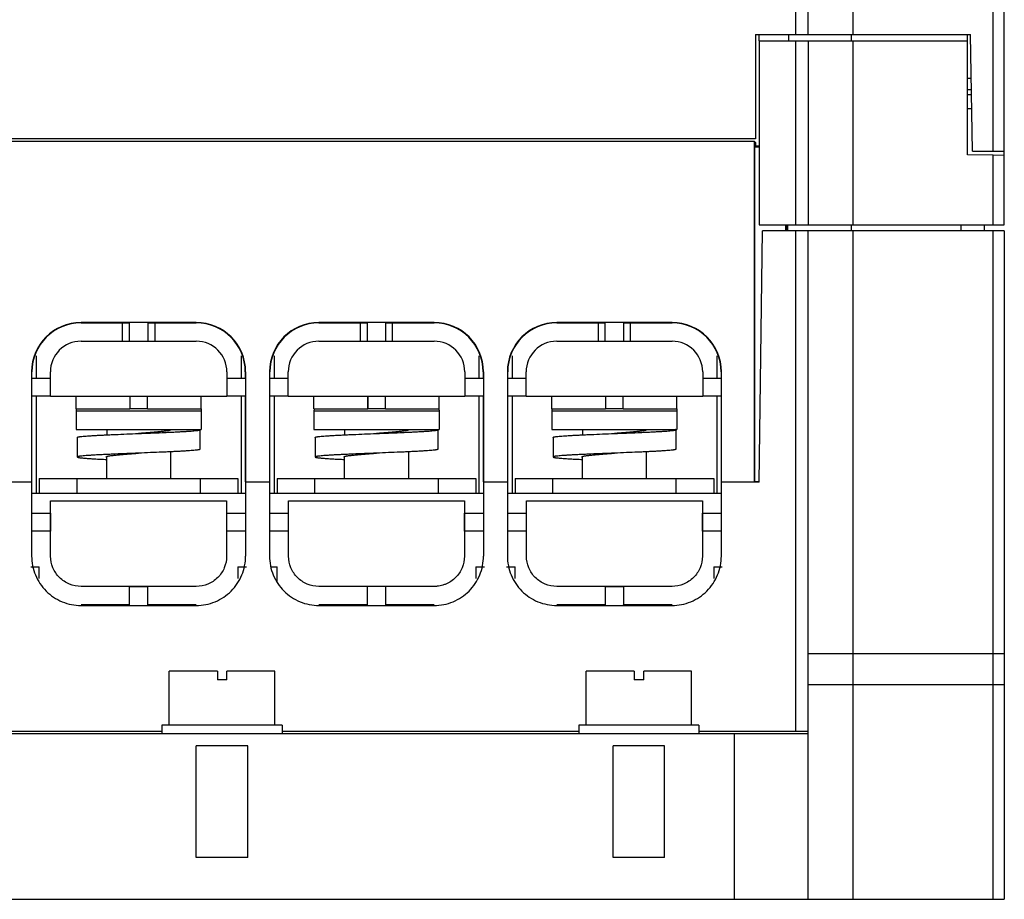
# Model space of a CAD drawing. Header units: millimetres. Extents: x 27 to 207, y 56 to 268.
# Tile 3 of 4: x 127 to 207, y 146 to 218. Entities that reach past the tile are written whole.
import ezdxf

# ---------------------------------------------------------------- set-up
doc = ezdxf.new("R2010")
doc.units = ezdxf.units.MM
doc.header["$LTSCALE"] = 20.999771
doc.layers.get('0').update_dxf_attribs({"linetype": 'CONTINUOUS'})

msp = doc.modelspace()

# ---------------------------------------------------------------- linework, layer by layer
at = {"color": 7}
for p, q in [((206.974, 201.443), (206.974, 241.943)), ((189.974, 216.943), (189.974, 228.403)), ((194.625, 228.334), (194.625, 216.943)), ((206.061, 207.443), (206.061, 228.515)), ((190.974, 216.943), (190.974, 227.42)), ((186.674, 216.943), (204.218, 216.943)), ((186.674, 216.943), (186.674, 208.443)), ((186.983, 216.443), (186.983, 216.943)), ((189.395, 216.443), (189.395, 216.943)), ((194.488, 216.943), (194.488, 216.443)), ((203.974, 207.13), (203.974, 216.943)), ((204.383, 207.443), (204.218, 216.943)), ((186.991, 216.443), (203.974, 216.443)), ((186.991, 216.443), (186.991, 201.443)), ((189.974, 201.443), (189.974, 216.443)), ((190.974, 216.443), (190.974, 201.443)), ((194.625, 216.443), (194.625, 201.443)), ((203.974, 213.385), (204.28, 213.385)), ((204.296, 212.439), (203.974, 212.439)), ((203.974, 212.058), (204.303, 212.058)), ((204.323, 210.895), (203.974, 210.895)), ((124.657, 208.243), (186.572, 208.243)), ((186.674, 208.443), (125.121, 208.443)), ((186.572, 208.243), (186.572, 180.443)), ((186.674, 208.141), (186.572, 208.243)), ((186.674, 208.141), (186.674, 207.843)), ((186.627, 207.796), (186.674, 207.843)), ((186.627, 207.796), (186.991, 207.796)), ((186.627, 180.498), (186.627, 207.796)), ((186.991, 207.843), (186.674, 207.843)), ((204.383, 207.443), (206.974, 207.443)), ((206.061, 207.106), (203.974, 207.13)), ((206.974, 207.09), (206.061, 207.106)), ((206.061, 201.443), (206.061, 207.106)), ((186.974, 180.443), (187.26, 200.943)), ((186.991, 201.443), (206.974, 201.443)), ((206.974, 200.943), (187.26, 200.943)), ((189.127, 201.443), (189.127, 200.943)), ((189.174, 201.443), (189.174, 200.943)), ((189.326, 200.943), (189.318, 201.443)), ((189.974, 160.143), (189.974, 200.943)), ((190.974, 146.443), (190.974, 200.943)), ((194.481, 201.442), (194.482, 200.943)), ((194.625, 200.943), (194.625, 146.443)), ((203.453, 200.943), (203.452, 201.443)), ((205.318, 201.443), (205.326, 200.943)), ((206.061, 146.443), (206.061, 200.943)), ((206.974, 200.943), (206.974, 146.443)), ((131.674, 193.469), (131.674, 193.443)), ((141.074, 193.469), (131.674, 193.469)), ((131.674, 193.443), (135.65, 193.443)), ((135.066, 191.943), (135.066, 193.443)), ((135.633, 191.934), (135.633, 193.46)), ((137.098, 193.443), (141.074, 193.443)), ((137.115, 193.46), (137.115, 191.934)), ((137.682, 193.443), (137.682, 191.943)), ((141.074, 193.443), (141.074, 193.469)), ((151.074, 193.469), (151.074, 193.443)), ((160.474, 193.469), (151.074, 193.469)), ((151.074, 193.443), (155.05, 193.443)), ((154.466, 191.943), (154.466, 193.443)), ((155.033, 191.934), (155.033, 193.46)), ((156.498, 193.443), (160.474, 193.443)), ((156.515, 193.46), (156.515, 191.934)), ((157.082, 191.943), (157.082, 193.443)), ((160.474, 193.443), (160.474, 193.469)), ((179.874, 193.469), (170.474, 193.469)), ((170.474, 193.469), (170.474, 193.443)), ((170.474, 193.443), (174.45, 193.443)), ((173.866, 191.943), (173.866, 193.443)), ((174.433, 191.934), (174.433, 193.46)), ((175.898, 193.443), (179.874, 193.443)), ((175.915, 193.46), (175.915, 191.934)), ((176.482, 191.943), (176.482, 193.443)), ((179.874, 193.443), (179.874, 193.469)), ((131.674, 191.943), (141.074, 191.943)), ((151.074, 191.943), (160.474, 191.943)), ((170.474, 191.943), (179.874, 191.943)), ((128.024, 190.749), (128.024, 188.934)), ((144.724, 190.749), (144.724, 188.934)), ((147.424, 190.749), (147.424, 188.934)), ((164.124, 190.749), (164.124, 188.934)), ((166.824, 190.749), (166.824, 188.934)), ((183.524, 190.749), (183.524, 188.934)), ((127.648, 189.443), (127.648, 174.425)), ((127.674, 189.443), (127.648, 189.443)), ((127.656, 188.934), (129.183, 188.934)), ((127.674, 188.917), (127.674, 189.443)), ((129.174, 187.443), (129.174, 189.443)), ((143.565, 188.934), (145.091, 188.934)), ((143.574, 189.443), (143.574, 187.443)), ((145.074, 189.443), (145.074, 188.917)), ((145.1, 189.443), (145.074, 189.443)), ((145.1, 189.443), (145.1, 174.425)), ((147.074, 189.443), (147.048, 189.443)), ((147.048, 189.443), (147.048, 174.425)), ((147.056, 188.934), (148.583, 188.934)), ((147.074, 188.917), (147.074, 189.443)), ((148.574, 187.443), (148.574, 189.443)), ((162.965, 188.934), (164.491, 188.934)), ((162.974, 189.443), (162.974, 187.443)), ((164.5, 189.443), (164.474, 189.443)), ((164.474, 189.443), (164.474, 188.917)), ((164.5, 189.443), (164.5, 174.425)), ((166.474, 189.443), (166.448, 189.443)), ((166.448, 189.443), (166.448, 174.425)), ((166.456, 188.934), (167.983, 188.934)), ((166.474, 188.917), (166.474, 189.443)), ((167.974, 187.443), (167.974, 189.443)), ((182.365, 188.934), (183.891, 188.934)), ((182.374, 189.443), (182.374, 187.443)), ((183.9, 189.443), (183.874, 189.443)), ((183.874, 189.443), (183.874, 188.917)), ((183.9, 174.425), (183.9, 189.443)), ((129.183, 187.451), (127.656, 187.451)), ((127.674, 180.469), (127.674, 187.469)), ((128.024, 187.451), (128.024, 179.543)), ((143.574, 187.443), (129.174, 187.443)), ((131.274, 186.443), (131.274, 187.443)), ((135.661, 187.443), (135.661, 186.443)), ((135.674, 186.443), (135.674, 187.443)), ((137.074, 187.443), (137.074, 186.443)), ((137.101, 186.443), (137.101, 187.443)), ((141.474, 186.443), (141.474, 187.443)), ((145.091, 187.451), (143.565, 187.451)), ((144.724, 187.451), (144.724, 179.543)), ((145.074, 187.469), (145.074, 180.469)), ((148.583, 187.451), (147.056, 187.451)), ((147.074, 180.469), (147.074, 187.469)), ((147.424, 187.451), (147.424, 179.543)), ((162.974, 187.443), (148.574, 187.443)), ((150.674, 186.443), (150.674, 187.443)), ((155.061, 187.443), (155.061, 186.443)), ((155.074, 186.443), (155.074, 187.443)), ((156.474, 187.443), (156.474, 186.443)), ((156.501, 186.443), (156.501, 187.443)), ((160.874, 186.443), (160.874, 187.443)), ((164.491, 187.451), (162.965, 187.451)), ((164.124, 187.451), (164.124, 179.543)), ((164.474, 187.469), (164.474, 180.469)), ((167.983, 187.451), (166.456, 187.451)), ((166.474, 180.469), (166.474, 187.469)), ((166.824, 187.451), (166.824, 179.543)), ((182.374, 187.443), (167.974, 187.443)), ((170.074, 186.443), (170.074, 187.443)), ((174.461, 187.443), (174.461, 186.443)), ((174.474, 186.443), (174.474, 187.443)), ((175.874, 187.443), (175.874, 186.443)), ((175.901, 186.443), (175.901, 187.443)), ((180.274, 186.443), (180.274, 187.443)), ((183.891, 187.451), (182.365, 187.451)), ((183.524, 187.451), (183.524, 179.543)), ((183.874, 187.469), (183.874, 180.469)), ((131.284, 186.443), (131.274, 186.243)), ((131.274, 186.443), (135.661, 186.443)), ((137.074, 186.443), (135.674, 186.443)), ((137.101, 186.443), (141.474, 186.443)), ((141.464, 186.443), (141.474, 186.243)), ((150.674, 186.443), (155.061, 186.443)), ((150.684, 186.443), (150.674, 186.243)), ((156.474, 186.443), (155.074, 186.443)), ((156.501, 186.443), (160.874, 186.443)), ((160.864, 186.443), (160.874, 186.243)), ((170.074, 186.443), (174.461, 186.443)), ((170.084, 186.443), (170.074, 186.243)), ((175.874, 186.443), (174.474, 186.443)), ((175.901, 186.443), (180.274, 186.443)), ((180.264, 186.443), (180.274, 186.243)), ((131.274, 186.243), (131.274, 184.743)), ((141.474, 186.243), (131.274, 186.243)), ((141.474, 186.243), (141.474, 184.743)), ((160.874, 186.243), (150.674, 186.243)), ((150.674, 186.243), (150.674, 184.743)), ((160.874, 186.243), (160.874, 184.743)), ((180.274, 186.243), (170.074, 186.243)), ((170.074, 186.243), (170.074, 184.743)), ((180.274, 186.243), (180.274, 184.743)), ((131.274, 184.743), (141.474, 184.743)), ((133.774, 184.743), (133.774, 184.309)), ((138.974, 184.743), (138.974, 184.706)), ((141.374, 184.73), (141.374, 183.13)), ((150.674, 184.743), (160.874, 184.743)), ((153.174, 184.743), (153.174, 184.309)), ((158.374, 184.743), (158.374, 184.706)), ((160.774, 184.73), (160.774, 183.13)), ((170.074, 184.743), (180.274, 184.743)), ((172.574, 184.743), (172.574, 184.309)), ((177.774, 184.743), (177.774, 184.706)), ((180.174, 184.73), (180.174, 183.13)), ((131.374, 184.105), (131.374, 182.505)), ((150.774, 184.105), (150.774, 182.505)), ((170.174, 184.105), (170.174, 182.505)), ((133.774, 180.743), (133.774, 182.531)), ((138.974, 182.928), (138.974, 180.743)), ((153.174, 180.743), (153.174, 182.531)), ((158.374, 182.928), (158.374, 180.743)), ((172.574, 180.743), (172.574, 182.531)), ((177.774, 182.928), (177.774, 180.743)), ((128.274, 180.743), (128.274, 179.543)), ((128.274, 180.743), (144.474, 180.743)), ((131.324, 180.743), (131.324, 179.543)), ((141.424, 179.543), (141.424, 180.743)), ((144.474, 180.743), (144.474, 179.543)), ((147.674, 180.743), (163.874, 180.743)), ((147.674, 180.743), (147.674, 179.543)), ((150.724, 180.743), (150.724, 179.543)), ((160.824, 179.543), (160.824, 180.743)), ((163.874, 180.743), (163.874, 179.543)), ((167.074, 180.743), (183.274, 180.743)), ((167.074, 180.743), (167.074, 179.543)), ((170.124, 180.743), (170.124, 179.543)), ((180.224, 179.543), (180.224, 180.743)), ((183.274, 180.743), (183.274, 179.543)), ((127.648, 180.443), (125.7, 180.443)), ((147.048, 180.443), (145.1, 180.443)), ((166.448, 180.443), (164.5, 180.443)), ((186.974, 180.443), (183.9, 180.443)), ((186.627, 180.498), (186.974, 180.498)), ((127.673, 179.543), (145.075, 179.543)), ((147.073, 179.543), (164.475, 179.543)), ((166.473, 179.543), (183.875, 179.543)), ((129.2, 174.424), (129.2, 178.943)), ((129.2, 178.943), (143.548, 178.943)), ((143.548, 178.943), (143.548, 174.424)), ((148.6, 178.943), (162.948, 178.943)), ((148.6, 174.424), (148.6, 178.943)), ((162.948, 178.943), (162.948, 174.424)), ((168, 178.943), (182.348, 178.943)), ((168, 174.424), (168, 178.943)), ((182.348, 178.943), (182.348, 174.424)), ((127.656, 177.911), (129.191, 177.911)), ((129.191, 177.911), (129.191, 176.446)), ((143.573, 177.941), (143.556, 177.911)), ((143.556, 177.911), (145.091, 177.911)), ((143.556, 176.446), (143.556, 177.911)), ((145.091, 177.911), (145.075, 177.941)), ((147.056, 177.911), (148.591, 177.911)), ((162.973, 177.941), (162.956, 177.911)), ((162.956, 177.911), (164.491, 177.911)), ((162.956, 176.446), (162.956, 177.911)), ((166.456, 177.911), (167.991, 177.911)), ((167.991, 177.911), (167.991, 176.446)), ((182.373, 177.941), (182.356, 177.911)), ((182.356, 177.911), (183.891, 177.911)), ((182.356, 176.446), (182.356, 177.911)), ((129.191, 176.446), (127.656, 176.446)), ((129.175, 176.443), (129.191, 176.446)), ((145.091, 176.446), (143.556, 176.446)), ((143.573, 176.443), (143.556, 176.446)), ((148.591, 176.446), (147.056, 176.446)), ((164.491, 176.446), (162.956, 176.446)), ((167.991, 176.446), (166.456, 176.446)), ((183.891, 176.446), (182.356, 176.446)), ((127.574, 173.543), (128.274, 173.543)), ((128.274, 172.594), (128.274, 173.543)), ((144.474, 173.543), (145.174, 173.543)), ((144.474, 173.543), (144.474, 172.592)), ((147.204, 173.543), (147.674, 173.543)), ((147.674, 172.385), (147.674, 173.543)), ((163.874, 173.543), (164.574, 173.543)), ((163.874, 173.543), (163.874, 172.592)), ((166.374, 173.543), (167.074, 173.543)), ((167.074, 172.594), (167.074, 173.543)), ((183.274, 173.543), (183.974, 173.543)), ((183.274, 173.543), (183.274, 172.59)), ((141.073, 171.948), (131.675, 171.948)), ((135.641, 171.946), (137.106, 171.946)), ((135.641, 170.411), (135.641, 171.946)), ((137.124, 171.943), (137.106, 171.946)), ((137.106, 171.946), (137.106, 170.411)), ((160.473, 171.948), (151.075, 171.948)), ((155.041, 170.411), (155.041, 171.946)), ((156.506, 171.946), (156.506, 170.411)), ((160.474, 171.943), (160.473, 171.948)), ((179.873, 171.948), (170.475, 171.948)), ((174.424, 171.943), (174.441, 171.946)), ((174.441, 171.946), (175.906, 171.946)), ((174.441, 170.411), (174.441, 171.946)), ((175.924, 171.943), (175.906, 171.946)), ((175.906, 171.946), (175.906, 170.411)), ((135.624, 170.443), (131.674, 170.443)), ((131.676, 170.396), (141.072, 170.396)), ((141.074, 170.443), (137.124, 170.443)), ((155.024, 170.443), (151.074, 170.443)), ((151.076, 170.396), (160.472, 170.396)), ((160.474, 170.443), (156.524, 170.443)), ((174.424, 170.443), (170.474, 170.443)), ((170.476, 170.396), (179.872, 170.396)), ((174.441, 170.411), (174.424, 170.443)), ((175.906, 170.411), (175.924, 170.443)), ((179.874, 170.443), (175.924, 170.443)), ((206.974, 166.443), (190.974, 166.443)), ((142.798, 165.043), (138.874, 165.043)), ((138.874, 160.643), (138.874, 165.043)), ((142.798, 165.043), (142.798, 164.343)), ((147.474, 165.043), (143.569, 165.043)), ((143.569, 164.343), (143.569, 165.043)), ((147.474, 160.643), (147.474, 165.043)), ((176.798, 165.043), (172.874, 165.043)), ((172.874, 160.643), (172.874, 165.043)), ((176.798, 165.043), (176.798, 164.343)), ((181.474, 165.043), (177.569, 165.043)), ((177.569, 164.343), (177.569, 165.043)), ((181.474, 160.643), (181.474, 165.043)), ((143.569, 164.343), (142.798, 164.343)), ((177.569, 164.343), (176.798, 164.343)), ((190.974, 163.943), (206.974, 163.943)), ((148.074, 160.643), (138.274, 160.643)), ((138.274, 160.643), (138.274, 159.947)), ((148.074, 160.643), (148.074, 159.947)), ((182.074, 160.643), (172.274, 160.643)), ((172.274, 160.643), (172.274, 159.947)), ((182.074, 160.643), (182.074, 159.947)), ((42.974, 159.947), (190.974, 159.947)), ((66.074, 160.143), (138.274, 160.143)), ((148.074, 160.143), (172.274, 160.143)), ((182.074, 160.143), (190.974, 160.143)), ((184.974, 146.443), (184.974, 159.947)), ((145.274, 158.943), (141.074, 158.943)), ((141.074, 149.843), (141.074, 158.943)), ((145.274, 149.843), (145.274, 158.943)), ((179.274, 158.943), (175.074, 158.943)), ((175.074, 149.843), (175.074, 158.943)), ((179.274, 149.843), (179.274, 158.943)), ((145.274, 149.843), (141.074, 149.843)), ((179.274, 149.843), (175.074, 149.843)), ((26.974, 146.443), (206.974, 146.443))]:
    msp.add_line(p, q, dxfattribs=at)
for centre, radius, start, end in [((131.674, 189.443), 4.026, 90, 180), ((131.674, 189.443), 4, 90, 180), ((141.074, 189.443), 4.026, 0, 90), ((141.074, 189.443), 4, 0, 90), ((151.074, 189.443), 4.026, 90, 180), ((151.074, 189.443), 4, 90, 180), ((160.474, 189.443), 4.026, 0, 90), ((160.474, 189.443), 4, 0, 90), ((170.474, 189.443), 4.026, 90, 180), ((170.474, 189.443), 4, 90, 180), ((179.874, 189.443), 4.026, 0, 90), ((179.874, 189.443), 4, 0, 90), ((131.674, 189.443), 2.5, 90, 180), ((141.074, 189.443), 2.5, 0, 90), ((151.074, 189.443), 2.5, 90, 180), ((160.474, 189.443), 2.5, 0, 90), ((170.474, 189.443), 2.5, 90, 180), ((179.874, 189.443), 2.5, 0, 90)]:
    msp.add_arc(centre, radius, start, end, dxfattribs=at)
for points, knots in [([(136.374, 184.418), (136.699, 184.431), (137.337, 184.456), (138.123, 184.488), (138.723, 184.515), (139.143, 184.534), (139.536, 184.554), (139.898, 184.573), (140.227, 184.592), (140.518, 184.612), (140.77, 184.631), (140.953, 184.647), (141.078, 184.661), (141.155, 184.671), (141.22, 184.68), (141.274, 184.69), (141.312, 184.698), (141.335, 184.705), (141.349, 184.71), (141.36, 184.715), (141.369, 184.72), (141.374, 184.726), (141.374, 184.73)], [0, 0, 0, 0, 0.194482, 0.381493, 0.469942, 0.553873, 0.632482, 0.705013, 0.770772, 0.829131, 0.879534, 0.921507, 0.93921, 0.954668, 0.967851, 0.978739, 0.98732, 0.99075, 0.993616, 0.995928, 0.997715, 1, 1, 1, 1]), ([(139.005, 184.706), (138.999, 184.703), (138.986, 184.696), (138.953, 184.683), (138.898, 184.668), (138.816, 184.65), (138.715, 184.633), (138.594, 184.615), (138.455, 184.597), (138.299, 184.579), (138.061, 184.554), (137.731, 184.524), (137.304, 184.489), (136.847, 184.453), (136.533, 184.43), (136.374, 184.418)], [0, 0, 0, 0, 0.007289, 0.016421, 0.040357, 0.07189, 0.110864, 0.157017, 0.209999, 0.2694, 0.334747, 0.48112, 0.64439, 0.819242, 1, 1, 1, 1]), ([(139.014, 184.713), (139.014, 184.713), (139.011, 184.71), (139.007, 184.708), (139.005, 184.706)], [0, 0, 0, 0, 0.229989, 1, 1, 1, 1]), ([(139.024, 184.73), (139.024, 184.727), (139.022, 184.721), (139.017, 184.716), (139.014, 184.713)], [0, 0, 0, 0, 0.44136, 1, 1, 1, 1]), ([(139.019, 184.743), (139.02, 184.742), (139.022, 184.738), (139.024, 184.733), (139.024, 184.73)], [0, 0, 0, 0, 0.282307, 1, 1, 1, 1]), ([(141.374, 184.73), (141.374, 184.731), (141.373, 184.734), (141.37, 184.739), (141.366, 184.741), (141.364, 184.743)], [0, 0, 0, 0, 0.193007, 0.538159, 1, 1, 1, 1]), ([(155.774, 184.418), (156.099, 184.431), (156.737, 184.456), (157.523, 184.488), (158.123, 184.515), (158.543, 184.534), (158.936, 184.554), (159.298, 184.573), (159.627, 184.592), (159.918, 184.612), (160.17, 184.631), (160.353, 184.647), (160.478, 184.661), (160.555, 184.671), (160.62, 184.68), (160.674, 184.69), (160.712, 184.698), (160.735, 184.705), (160.749, 184.71), (160.76, 184.715), (160.769, 184.72), (160.774, 184.726), (160.774, 184.73)], [0, 0, 0, 0, 0.194482, 0.381493, 0.469942, 0.553873, 0.632482, 0.705013, 0.770772, 0.829131, 0.879534, 0.921507, 0.93921, 0.954668, 0.967851, 0.978739, 0.98732, 0.99075, 0.993616, 0.995928, 0.997715, 1, 1, 1, 1]), ([(158.405, 184.706), (158.399, 184.703), (158.386, 184.696), (158.353, 184.683), (158.298, 184.668), (158.216, 184.65), (158.115, 184.633), (157.994, 184.615), (157.855, 184.597), (157.699, 184.579), (157.461, 184.554), (157.131, 184.524), (156.704, 184.489), (156.247, 184.453), (155.933, 184.43), (155.774, 184.418)], [0, 0, 0, 0, 0.007289, 0.016421, 0.040357, 0.07189, 0.110864, 0.157017, 0.209999, 0.2694, 0.334747, 0.48112, 0.64439, 0.819242, 1, 1, 1, 1]), ([(158.414, 184.713), (158.414, 184.713), (158.411, 184.71), (158.407, 184.708), (158.405, 184.706)], [0, 0, 0, 0, 0.229989, 1, 1, 1, 1]), ([(158.424, 184.73), (158.424, 184.727), (158.422, 184.721), (158.417, 184.716), (158.414, 184.713)], [0, 0, 0, 0, 0.44136, 1, 1, 1, 1]), ([(158.419, 184.743), (158.42, 184.742), (158.422, 184.738), (158.424, 184.733), (158.424, 184.73)], [0, 0, 0, 0, 0.282307, 1, 1, 1, 1]), ([(160.774, 184.73), (160.774, 184.731), (160.773, 184.734), (160.77, 184.739), (160.766, 184.741), (160.764, 184.743)], [0, 0, 0, 0, 0.193007, 0.538159, 1, 1, 1, 1]), ([(175.174, 184.418), (175.499, 184.431), (176.137, 184.456), (176.923, 184.488), (177.523, 184.515), (177.943, 184.534), (178.336, 184.554), (178.698, 184.573), (179.027, 184.592), (179.318, 184.612), (179.57, 184.631), (179.753, 184.647), (179.878, 184.661), (179.955, 184.671), (180.02, 184.68), (180.074, 184.69), (180.112, 184.698), (180.135, 184.705), (180.149, 184.71), (180.16, 184.715), (180.169, 184.72), (180.174, 184.726), (180.174, 184.73)], [0, 0, 0, 0, 0.194482, 0.381493, 0.469942, 0.553873, 0.632482, 0.705013, 0.770772, 0.829131, 0.879534, 0.921507, 0.93921, 0.954668, 0.967851, 0.978739, 0.98732, 0.99075, 0.993616, 0.995928, 0.997715, 1, 1, 1, 1]), ([(177.805, 184.706), (177.799, 184.703), (177.786, 184.696), (177.753, 184.683), (177.698, 184.668), (177.616, 184.65), (177.515, 184.633), (177.394, 184.615), (177.255, 184.597), (177.099, 184.579), (176.861, 184.554), (176.531, 184.524), (176.104, 184.489), (175.647, 184.453), (175.333, 184.43), (175.174, 184.418)], [0, 0, 0, 0, 0.007289, 0.016421, 0.040357, 0.07189, 0.110864, 0.157017, 0.209999, 0.2694, 0.334747, 0.48112, 0.64439, 0.819242, 1, 1, 1, 1]), ([(177.814, 184.713), (177.814, 184.713), (177.811, 184.71), (177.807, 184.708), (177.805, 184.706)], [0, 0, 0, 0, 0.229989, 1, 1, 1, 1]), ([(177.824, 184.73), (177.824, 184.727), (177.822, 184.721), (177.817, 184.716), (177.814, 184.713)], [0, 0, 0, 0, 0.44136, 1, 1, 1, 1]), ([(177.819, 184.743), (177.82, 184.742), (177.822, 184.738), (177.824, 184.733), (177.824, 184.73)], [0, 0, 0, 0, 0.282307, 1, 1, 1, 1]), ([(180.174, 184.73), (180.174, 184.731), (180.173, 184.734), (180.17, 184.739), (180.166, 184.741), (180.164, 184.743)], [0, 0, 0, 0, 0.193007, 0.538159, 1, 1, 1, 1]), ([(131.374, 184.105), (131.374, 184.109), (131.379, 184.115), (131.388, 184.12), (131.399, 184.125), (131.412, 184.13), (131.436, 184.137), (131.474, 184.145), (131.528, 184.155), (131.593, 184.165), (131.67, 184.174), (131.795, 184.188), (131.978, 184.205), (132.23, 184.224), (132.521, 184.243), (132.85, 184.262), (133.212, 184.282), (133.605, 184.301), (134.025, 184.321), (134.625, 184.347), (135.411, 184.379), (136.049, 184.405), (136.374, 184.418)], [0, 0, 0, 0, 0.002285, 0.004072, 0.006385, 0.00925, 0.01268, 0.021261, 0.032149, 0.045332, 0.06079, 0.078493, 0.120466, 0.170869, 0.229228, 0.294987, 0.367517, 0.446127, 0.530058, 0.618507, 0.805518, 1, 1, 1, 1]), ([(150.774, 184.105), (150.774, 184.109), (150.779, 184.115), (150.788, 184.12), (150.799, 184.125), (150.812, 184.13), (150.836, 184.137), (150.874, 184.145), (150.928, 184.155), (150.993, 184.165), (151.07, 184.174), (151.195, 184.188), (151.378, 184.205), (151.63, 184.224), (151.921, 184.243), (152.25, 184.262), (152.612, 184.282), (153.005, 184.301), (153.425, 184.321), (154.025, 184.347), (154.811, 184.379), (155.449, 184.405), (155.774, 184.418)], [0, 0, 0, 0, 0.002285, 0.004072, 0.006385, 0.00925, 0.01268, 0.021261, 0.032149, 0.045332, 0.06079, 0.078493, 0.120466, 0.170869, 0.229228, 0.294987, 0.367517, 0.446127, 0.530058, 0.618507, 0.805518, 1, 1, 1, 1]), ([(170.174, 184.105), (170.174, 184.109), (170.179, 184.115), (170.188, 184.12), (170.199, 184.125), (170.212, 184.13), (170.236, 184.137), (170.274, 184.145), (170.328, 184.155), (170.393, 184.165), (170.47, 184.174), (170.595, 184.188), (170.778, 184.205), (171.03, 184.224), (171.321, 184.243), (171.65, 184.262), (172.012, 184.282), (172.405, 184.301), (172.825, 184.321), (173.425, 184.347), (174.211, 184.379), (174.849, 184.405), (175.174, 184.418)], [0, 0, 0, 0, 0.002285, 0.004072, 0.006385, 0.00925, 0.01268, 0.021261, 0.032149, 0.045332, 0.06079, 0.078493, 0.120466, 0.170869, 0.229228, 0.294987, 0.367517, 0.446127, 0.530058, 0.618507, 0.805518, 1, 1, 1, 1]), ([(141.374, 183.13), (141.374, 183.126), (141.369, 183.12), (141.36, 183.115), (141.349, 183.11), (141.335, 183.105), (141.312, 183.098), (141.274, 183.09), (141.22, 183.08), (141.155, 183.071), (141.078, 183.061), (140.953, 183.047), (140.77, 183.031), (140.518, 183.012), (140.227, 182.992), (139.898, 182.973), (139.536, 182.954), (139.143, 182.934), (138.723, 182.915), (138.123, 182.888), (137.337, 182.856), (136.699, 182.831), (136.374, 182.818)], [0, 0, 0, 0, 0.002285, 0.004072, 0.006384, 0.00925, 0.01268, 0.021261, 0.032149, 0.045332, 0.06079, 0.078493, 0.120466, 0.170869, 0.229228, 0.294987, 0.367517, 0.446127, 0.530058, 0.618507, 0.805518, 1, 1, 1, 1]), ([(160.774, 183.13), (160.774, 183.126), (160.769, 183.12), (160.76, 183.115), (160.749, 183.11), (160.735, 183.105), (160.712, 183.098), (160.674, 183.09), (160.62, 183.08), (160.555, 183.071), (160.478, 183.061), (160.353, 183.047), (160.17, 183.031), (159.918, 183.012), (159.627, 182.992), (159.298, 182.973), (158.936, 182.954), (158.543, 182.934), (158.123, 182.915), (157.523, 182.888), (156.737, 182.856), (156.099, 182.831), (155.774, 182.818)], [0, 0, 0, 0, 0.002285, 0.004072, 0.006384, 0.00925, 0.01268, 0.021261, 0.032149, 0.045332, 0.06079, 0.078493, 0.120466, 0.170869, 0.229228, 0.294987, 0.367517, 0.446127, 0.530058, 0.618507, 0.805518, 1, 1, 1, 1]), ([(180.174, 183.13), (180.174, 183.126), (180.169, 183.12), (180.16, 183.115), (180.149, 183.11), (180.135, 183.105), (180.112, 183.098), (180.074, 183.09), (180.02, 183.08), (179.955, 183.071), (179.878, 183.061), (179.753, 183.047), (179.57, 183.031), (179.318, 183.012), (179.027, 182.992), (178.698, 182.973), (178.336, 182.954), (177.943, 182.934), (177.523, 182.915), (176.923, 182.888), (176.137, 182.856), (175.499, 182.831), (175.174, 182.818)], [0, 0, 0, 0, 0.002285, 0.004072, 0.006384, 0.00925, 0.01268, 0.021261, 0.032149, 0.045332, 0.06079, 0.078493, 0.120466, 0.170869, 0.229228, 0.294987, 0.367517, 0.446127, 0.530058, 0.618507, 0.805518, 1, 1, 1, 1]), ([(136.374, 182.818), (136.049, 182.805), (135.411, 182.779), (134.625, 182.747), (134.025, 182.721), (133.605, 182.701), (133.212, 182.682), (132.85, 182.662), (132.521, 182.643), (132.23, 182.624), (131.978, 182.605), (131.795, 182.588), (131.67, 182.574), (131.593, 182.565), (131.528, 182.555), (131.474, 182.545), (131.436, 182.537), (131.412, 182.53), (131.399, 182.525), (131.388, 182.52), (131.379, 182.515), (131.374, 182.509), (131.374, 182.505)], [0, 0, 0, 0, 0.194482, 0.381493, 0.469942, 0.553873, 0.632482, 0.705013, 0.770772, 0.829131, 0.879534, 0.921507, 0.93921, 0.954668, 0.967851, 0.978739, 0.98732, 0.99075, 0.993615, 0.995928, 0.997715, 1, 1, 1, 1]), ([(131.374, 182.505), (131.374, 182.5), (131.384, 182.492), (131.398, 182.485), (131.416, 182.479), (131.439, 182.473), (131.467, 182.467), (131.5, 182.46), (131.554, 182.451), (131.633, 182.44), (131.743, 182.428), (131.872, 182.415), (132.08, 182.398), (132.382, 182.376), (132.792, 182.351), (133.261, 182.326), (133.593, 182.31), (133.767, 182.302)], [0, 0, 0, 0, 0.006762, 0.01267, 0.020522, 0.030376, 0.042256, 0.05617, 0.072118, 0.110068, 0.15599, 0.209721, 0.271051, 0.415517, 0.58708, 0.782964, 1, 1, 1, 1]), ([(133.724, 182.505), (133.724, 182.507), (133.725, 182.512), (133.73, 182.519), (133.737, 182.526), (133.744, 182.529), (133.747, 182.531)], [0, 0, 0, 0, 0.184868, 0.401113, 0.669194, 1, 1, 1, 1]), ([(133.746, 182.48), (133.743, 182.482), (133.737, 182.485), (133.73, 182.492), (133.725, 182.498), (133.724, 182.503), (133.724, 182.505)], [0, 0, 0, 0, 0.328728, 0.596242, 0.813301, 1, 1, 1, 1]), ([(133.747, 182.531), (133.753, 182.535), (133.767, 182.541), (133.801, 182.554), (133.858, 182.569), (133.941, 182.587), (134.044, 182.604), (134.166, 182.622), (134.362, 182.647), (134.646, 182.677), (135.027, 182.712), (135.451, 182.747), (135.905, 182.782), (136.216, 182.806), (136.374, 182.818)], [0, 0, 0, 0, 0.007709, 0.017248, 0.04193, 0.074087, 0.113555, 0.160064, 0.213271, 0.33808, 0.484059, 0.646566, 0.820397, 1, 1, 1, 1]), ([(155.774, 182.818), (155.449, 182.805), (154.811, 182.779), (154.025, 182.747), (153.425, 182.721), (153.005, 182.701), (152.612, 182.682), (152.25, 182.662), (151.921, 182.643), (151.63, 182.624), (151.378, 182.605), (151.195, 182.588), (151.07, 182.574), (150.993, 182.565), (150.928, 182.555), (150.874, 182.545), (150.836, 182.537), (150.812, 182.53), (150.799, 182.525), (150.788, 182.52), (150.779, 182.515), (150.774, 182.509), (150.774, 182.505)], [0, 0, 0, 0, 0.194482, 0.381493, 0.469942, 0.553873, 0.632482, 0.705013, 0.770772, 0.829131, 0.879534, 0.921507, 0.93921, 0.954668, 0.967851, 0.978739, 0.98732, 0.99075, 0.993615, 0.995928, 0.997715, 1, 1, 1, 1]), ([(150.774, 182.505), (150.774, 182.5), (150.784, 182.492), (150.798, 182.485), (150.816, 182.479), (150.839, 182.473), (150.867, 182.467), (150.9, 182.46), (150.954, 182.451), (151.033, 182.44), (151.143, 182.428), (151.272, 182.415), (151.48, 182.398), (151.782, 182.376), (152.192, 182.351), (152.661, 182.326), (152.993, 182.31), (153.167, 182.302)], [0, 0, 0, 0, 0.006762, 0.01267, 0.020522, 0.030376, 0.042256, 0.05617, 0.072118, 0.110068, 0.15599, 0.209721, 0.271051, 0.415517, 0.58708, 0.782964, 1, 1, 1, 1]), ([(153.124, 182.505), (153.124, 182.507), (153.125, 182.512), (153.13, 182.519), (153.137, 182.526), (153.144, 182.529), (153.147, 182.531)], [0, 0, 0, 0, 0.184868, 0.401113, 0.669194, 1, 1, 1, 1]), ([(153.146, 182.48), (153.143, 182.482), (153.137, 182.485), (153.13, 182.492), (153.125, 182.498), (153.124, 182.503), (153.124, 182.505)], [0, 0, 0, 0, 0.328728, 0.596242, 0.813301, 1, 1, 1, 1]), ([(153.147, 182.531), (153.153, 182.535), (153.167, 182.541), (153.201, 182.554), (153.258, 182.569), (153.341, 182.587), (153.444, 182.604), (153.566, 182.622), (153.762, 182.647), (154.046, 182.677), (154.427, 182.712), (154.851, 182.747), (155.305, 182.782), (155.616, 182.806), (155.774, 182.818)], [0, 0, 0, 0, 0.007709, 0.017248, 0.04193, 0.074087, 0.113555, 0.160064, 0.213271, 0.33808, 0.484059, 0.646566, 0.820397, 1, 1, 1, 1]), ([(175.174, 182.818), (174.849, 182.805), (174.211, 182.779), (173.425, 182.747), (172.825, 182.721), (172.405, 182.701), (172.012, 182.682), (171.65, 182.662), (171.321, 182.643), (171.03, 182.624), (170.778, 182.605), (170.595, 182.588), (170.47, 182.574), (170.393, 182.565), (170.328, 182.555), (170.274, 182.545), (170.236, 182.537), (170.212, 182.53), (170.199, 182.525), (170.188, 182.52), (170.179, 182.515), (170.174, 182.509), (170.174, 182.505)], [0, 0, 0, 0, 0.194482, 0.381493, 0.469942, 0.553873, 0.632482, 0.705013, 0.770772, 0.829131, 0.879534, 0.921507, 0.93921, 0.954668, 0.967851, 0.978739, 0.98732, 0.99075, 0.993615, 0.995928, 0.997715, 1, 1, 1, 1]), ([(170.174, 182.505), (170.174, 182.5), (170.184, 182.492), (170.198, 182.485), (170.216, 182.479), (170.239, 182.473), (170.267, 182.467), (170.3, 182.46), (170.354, 182.451), (170.433, 182.44), (170.543, 182.428), (170.672, 182.415), (170.88, 182.398), (171.182, 182.376), (171.592, 182.351), (172.061, 182.326), (172.393, 182.31), (172.567, 182.302)], [0, 0, 0, 0, 0.006762, 0.01267, 0.020522, 0.030376, 0.042256, 0.05617, 0.072118, 0.110068, 0.15599, 0.209721, 0.271051, 0.415517, 0.58708, 0.782964, 1, 1, 1, 1]), ([(172.524, 182.505), (172.524, 182.507), (172.525, 182.512), (172.53, 182.519), (172.537, 182.526), (172.544, 182.529), (172.547, 182.531)], [0, 0, 0, 0, 0.184868, 0.401113, 0.669194, 1, 1, 1, 1]), ([(172.546, 182.48), (172.543, 182.482), (172.537, 182.485), (172.53, 182.492), (172.525, 182.498), (172.524, 182.503), (172.524, 182.505)], [0, 0, 0, 0, 0.328728, 0.596242, 0.813301, 1, 1, 1, 1]), ([(172.547, 182.531), (172.553, 182.535), (172.567, 182.541), (172.601, 182.554), (172.658, 182.569), (172.741, 182.587), (172.844, 182.604), (172.966, 182.622), (173.162, 182.647), (173.446, 182.677), (173.827, 182.712), (174.251, 182.747), (174.705, 182.782), (175.016, 182.806), (175.174, 182.818)], [0, 0, 0, 0, 0.007709, 0.017248, 0.04193, 0.074087, 0.113555, 0.160064, 0.213271, 0.33808, 0.484059, 0.646566, 0.820397, 1, 1, 1, 1]), ([(145.091, 176.446), (145.088, 176.446), (145.072, 176.445), (145.094, 176.443), (145.091, 176.443)], [0, 0, 0, 0, 0.509412, 1, 1, 1, 1]), ([(166.457, 176.443), (166.454, 176.443), (166.476, 176.445), (166.46, 176.446), (166.456, 176.446)], [0, 0, 0, 0, 0.490677, 1, 1, 1, 1]), ([(127.648, 174.425), (127.647, 173.901), (127.859, 172.842), (128.756, 171.505), (130.093, 170.606), (131.152, 170.398), (131.676, 170.396)], [0, 0, 0, 0, 0.250062, 0.499988, 0.749942, 1, 1, 1, 1]), ([(131.675, 171.948), (131.353, 171.948), (130.703, 172.078), (129.881, 172.629), (129.33, 173.451), (129.2, 174.102), (129.2, 174.424)], [0, 0, 0, 0, 0.250062, 0.500006, 0.749953, 1, 1, 1, 1]), ([(141.072, 170.396), (141.596, 170.395), (142.653, 170.611), (143.996, 171.501), (144.885, 172.844), (145.101, 173.901), (145.1, 174.425)], [0, 0, 0, 0, 0.25008, 0.500004, 0.749924, 1, 1, 1, 1]), ([(143.548, 174.424), (143.548, 174.102), (143.418, 173.451), (142.869, 172.63), (142.045, 172.069), (141.394, 171.972), (141.073, 171.948)], [0, 0, 0, 0, 0.250082, 0.500097, 0.749858, 1, 1, 1, 1]), ([(147.048, 174.425), (147.047, 173.901), (147.259, 172.842), (148.156, 171.506), (149.493, 170.604), (150.552, 170.401), (151.076, 170.396)], [0, 0, 0, 0, 0.250058, 0.499954, 0.749919, 1, 1, 1, 1]), ([(151.075, 171.948), (150.753, 171.948), (150.103, 172.078), (149.281, 172.629), (148.73, 173.451), (148.6, 174.102), (148.6, 174.424)], [0, 0, 0, 0, 0.250062, 0.500006, 0.749953, 1, 1, 1, 1]), ([(160.472, 170.396), (160.996, 170.395), (162.053, 170.611), (163.396, 171.501), (164.285, 172.844), (164.501, 173.901), (164.5, 174.425)], [0, 0, 0, 0, 0.25008, 0.500004, 0.749924, 1, 1, 1, 1]), ([(162.948, 174.424), (162.948, 174.102), (162.815, 173.453), (162.36, 172.762), (161.856, 172.353), (161.496, 172.162), (161.192, 172.053), (160.956, 171.993), (160.756, 171.963), (160.614, 171.95), (160.534, 171.95), (160.493, 171.945), (160.473, 171.948)], [0, 0, 0, 0, 0.249468, 0.498798, 0.624027, 0.749257, 0.811941, 0.874623, 0.937302, 0.968652, 0.984319, 1, 1, 1, 1]), ([(166.448, 174.425), (166.447, 173.901), (166.664, 172.844), (167.551, 171.5), (168.895, 170.612), (169.952, 170.395), (170.476, 170.396)], [0, 0, 0, 0, 0.250078, 0.500001, 0.749929, 1, 1, 1, 1]), ([(170.475, 171.948), (170.153, 171.948), (169.503, 172.078), (168.681, 172.629), (168.13, 173.451), (168, 174.102), (168, 174.424)], [0, 0, 0, 0, 0.250062, 0.500006, 0.749953, 1, 1, 1, 1]), ([(179.872, 170.396), (180.396, 170.395), (181.453, 170.611), (182.796, 171.501), (183.685, 172.844), (183.901, 173.901), (183.9, 174.425)], [0, 0, 0, 0, 0.25008, 0.500004, 0.749924, 1, 1, 1, 1]), ([(182.348, 174.424), (182.348, 174.102), (182.218, 173.451), (181.667, 172.63), (180.845, 172.078), (180.195, 171.948), (179.873, 171.948)], [0, 0, 0, 0, 0.250063, 0.500003, 0.749951, 1, 1, 1, 1])]:
    msp.add_open_spline(points, degree=3, knots=knots, dxfattribs=at)

doc.saveas('drawing.dxf')
